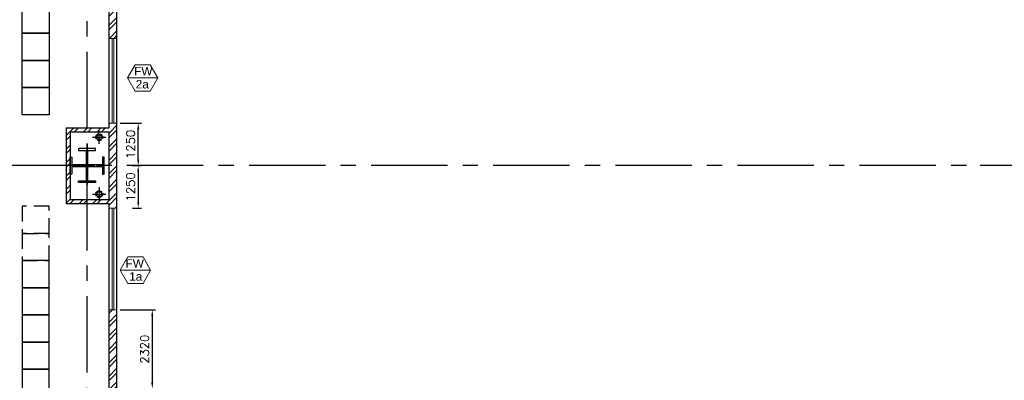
# Model space of a CAD drawing. Header units: inches. Extents: x 306235 to 1392759, y -66369 to 421098.
# Tile 65 of 91: x 436211 to 465241, y 142798 to 153425. Entities that reach past the tile are written whole.
import ezdxf
from ezdxf.enums import TextEntityAlignment as Align

# ---------------------------------------------------------------- set-up
doc = ezdxf.new("R2010")
doc.units = ezdxf.units.IN
doc.header["$LTSCALE"] = 1800
doc.header["$MEASUREMENT"] = 0
for name, pattern in [('CENTER', [2, 1.25, -0.25, 0.25, -0.25]), ('CENTER2', [1.125, 0.75, -0.125, 0.125, -0.125]), ('HIDDEN', [0.375, 0.25, -0.125]), ('HIDDEN2', [0.1875, 0.125, -0.0625])]:
    doc.linetypes.add(name, pattern=pattern)
for name, color, linetype, lineweight in [('2CON', 1, 'Continuous', 13), ('A-WIN TAG', 3, 'Continuous', 13), ('A-WIN TAG TEXT', 3, 'Continuous', 13), ('PARTITION WALL', 4, 'Continuous', 9), ('WALL HATCH', 251, 'Continuous', 13), ('WINDOW', 3, 'Continuous', 13)]:
    doc.layers.add(name, color=color, linetype=linetype, lineweight=lineweight)
for name, color, linetype in [('CEN', 2, 'CENTER'), ('COL', 1, 'Continuous'), ('FORMAT', 9, 'Continuous'), ('GRID', 251, 'CENTER'), ('panel', 6, 'Continuous'), ('RAIN WATER', 6, 'Continuous'), ('WALL', 6, 'Continuous')]:
    doc.layers.add(name, color=color, linetype=linetype)
doc.styles.add('ROAMNS', font='ROMANS.shx')
doc.styles.get("Standard").update_dxf_attribs({"font": 'arial.ttf'})
doc.dimstyles.new('DIM INT 2.5', dxfattribs={"dimtxt": 250, "dimasz": 180, "dimexe": 100, "dimexo": 100, "dimgap": 100, "dimtad": 1, "dimdec": 0, "dimzin": 13, "dimdsep": 46, "dimlunit": 5, "dimtxsty": 'ROAMNS', "dimcen": 0.09, "dimclrd": 9, "dimclre": 9, "dimclrt": 4, "dimadec": 0, "dimazin": 0, "dimtfac": 1, "dimtdec": 0, "dimtix": 1, "dimtmove": 2, "dimatfit": 3, "dimfxl": 1, "dimtolj": 1, "dimtzin": 13, "dimarcsym": 0})

# ---------------------------------------------------------------- blocks, each defined once
blk = doc.blocks.new('CCR ROOM')
at = {"layer": 'panel', "color": 8}
for points in [[(-51786, 137887), (-50986, 137887), (-50986, 137087), (-51786, 137087)], [(-51786, 137087), (-50986, 137087), (-50986, 136287), (-51786, 136287)], [(-51786, 136287), (-50986, 136287), (-50986, 135487), (-51786, 135487)], [(-51786, 135487), (-50986, 135487), (-50986, 134687), (-51786, 134687)], [(-51786, 129587), (-50986, 129587), (-50986, 130387), (-51786, 130387)], [(-51786, 128787), (-50986, 128787), (-50986, 129587), (-51786, 129587)], [(-51786, 127987), (-50986, 127987), (-50986, 128787), (-51786, 128787)], [(-51786, 127187), (-50986, 127187), (-50986, 127987), (-51786, 127987)], [(-51786, 126387), (-50986, 126387), (-50986, 127187), (-51786, 127187)]]:
    blk.add_lwpolyline(points, close=True, dxfattribs=at)
at = {"layer": 'panel', "color": 8, "linetype": 'HIDDEN'}
for points in [[(-51786, 131187), (-50986, 131187), (-50986, 131987), (-51786, 131987)], [(-51786, 130387), (-50986, 130387), (-50986, 131187), (-51786, 131187)]]:
    blk.add_lwpolyline(points, close=True, dxfattribs=at)
blk = doc.blocks.new('COL')
at = {"layer": 'CEN'}
for p, q in [((68089, 138821), (68089, 137619)), ((68313, 138175), (67864, 138175))]:
    blk.add_line(p, q, dxfattribs=at)
at = {"layer": 'COL'}
for p, q in [((68339, 138675), (67839, 138675)), ((67839, 138675), (67839, 138625)), ((67839, 138625), (68063, 138625)), ((68063, 138625), (68063, 138198)), ((68114, 138198), (68114, 138625)), ((68114, 138625), (68339, 138625)), ((68339, 138625), (68339, 138675)), ((67589, 137923), (67589, 138423)), ((67589, 138423), (67639, 138423)), ((67639, 138423), (67639, 138198)), ((68063, 138198), (67639, 138198)), ((68539, 138198), (68114, 138198)), ((68589, 138423), (68539, 138423)), ((68539, 138423), (68539, 138198)), ((68589, 137923), (68589, 138423)), ((67639, 137923), (67589, 137923)), ((67639, 138147), (68063, 138147)), ((67639, 138147), (67639, 137923)), ((68063, 138147), (68063, 137725)), ((68114, 137725), (68114, 138147)), ((68114, 138147), (68539, 138147)), ((68539, 138147), (68539, 137923)), ((68539, 137923), (68589, 137923)), ((67839, 137675), (67839, 137725)), ((67839, 137725), (68063, 137725)), ((68339, 137675), (67839, 137675)), ((68114, 137725), (68339, 137725)), ((68339, 137725), (68339, 137675))]:
    blk.add_line(p, q, dxfattribs=at)
blk = doc.blocks.new('*D962')
at = {"layer": 'Defpoints', "color": 0, "transparency": 16777216}
blk.add_point((439078, 150375), dxfattribs=at)
at = {"layer": 'WALL', "color": 9, "lineweight": -2, "transparency": 16777216}
for p, q in [((439178, 150375), (439806, 150375)), ((439706, 149305), (439706, 150195)), ((439538, 149125), (439806, 149125))]:
    blk.add_line(p, q, dxfattribs=at)
at = {"layer": 'WALL', "color": 9, "transparency": 16777216}
for points in [[(439676, 150195), (439736, 150195), (439706, 150375)], [(439676, 149305), (439736, 149305), (439706, 149125)]]:
    blk.add_solid(points, dxfattribs=at)
at = {"layer": 'WALL', "color": 4, "transparency": 16777216, "insert": (439481, 149750), "char_height": 250, "attachment_point": 5, "rotation": 90, "style": 'ROAMNS', "bg_fill": 3, "box_fill_scale": 1.25, "bg_fill_color": 256, "bg_fill_true_color": 13158600, "bg_fill_transparency": 0}
blk.add_mtext('\\A1;1250', dxfattribs=at)
at = {"layer": 'Defpoints', "color": 0, "transparency": 16777216}
for p in [(439706, 150375), (439438, 149125)]:
    blk.add_point(p, dxfattribs=at)
blk = doc.blocks.new('*D963')
at = {"layer": 'WALL', "color": 9, "lineweight": -2, "transparency": 16777216}
for p, q in [((439538, 149125), (439806, 149125)), ((439706, 148945), (439706, 148055)), ((439538, 147875), (439806, 147875))]:
    blk.add_line(p, q, dxfattribs=at)
at = {"layer": 'WALL', "color": 9, "transparency": 16777216}
for points in [[(439676, 148945), (439736, 148945), (439706, 149125)], [(439676, 148055), (439736, 148055), (439706, 147875)]]:
    blk.add_solid(points, dxfattribs=at)
at = {"layer": 'WALL', "color": 4, "transparency": 16777216, "insert": (439481, 148500), "char_height": 250, "attachment_point": 5, "rotation": 90, "style": 'ROAMNS', "bg_fill": 3, "box_fill_scale": 1.25, "bg_fill_color": 256, "bg_fill_true_color": 13158600, "bg_fill_transparency": 0}
blk.add_mtext('\\A1;1250', dxfattribs=at)
at = {"layer": 'Defpoints', "color": 0, "transparency": 16777216}
for p in [(439438, 149125), (439438, 147875), (439706, 147875)]:
    blk.add_point(p, dxfattribs=at)
blk = doc.blocks.new('*D964')
at = {"layer": 'Defpoints', "color": 0, "transparency": 16777216}
for p in [(439078, 144875), (439078, 142555), (440120, 142555)]:
    blk.add_point(p, dxfattribs=at)
at = {"layer": 'WALL', "color": 9, "lineweight": -2, "transparency": 16777216}
for p, q in [((439178, 144875), (440220, 144875)), ((440120, 144695), (440120, 142735)), ((439178, 142555), (440220, 142555))]:
    blk.add_line(p, q, dxfattribs=at)
at = {"layer": 'WALL', "color": 9, "transparency": 16777216}
for points in [[(440090, 144695), (440150, 144695), (440120, 144875)], [(440090, 142735), (440150, 142735), (440120, 142555)]]:
    blk.add_solid(points, dxfattribs=at)
at = {"layer": 'WALL', "color": 4, "transparency": 16777216, "insert": (439895, 143715), "char_height": 250, "attachment_point": 5, "rotation": 90, "style": 'ROAMNS', "bg_fill": 3, "box_fill_scale": 1.25, "bg_fill_color": 256, "bg_fill_true_color": 13158600, "bg_fill_transparency": 0}
blk.add_mtext('\\A1;2320', dxfattribs=at)

msp = doc.modelspace()

# ---------------------------------------------------------------- hatches: boundary and pattern name
at = {"layer": 'WALL HATCH'}
h = msp.add_hatch(dxfattribs=at)
h.set_pattern_fill('ANSI32', color=256, scale=750, style=0)
h.paths.add_polyline_path([(438847.7, 168875.3), (439077.7, 168875.3), (439077.7, 171105.3), (438847.7, 171105.3)])
h.paths.add_polyline_path([(438847.7, 164375.3), (439077.7, 164375.3), (439077.7, 165875.3), (438847.7, 165875.3)])
h.paths.add_polyline_path([(439077.7, 161375.3), (438847.7, 161375.3), (438847.7, 160125.3), (439077.7, 160125.3)])
h.paths.add_polyline_path([(438847.7, 158875.3), (439077.7, 158875.3), (439077.7, 160125.3), (438847.7, 160125.3)])
h.paths.add_polyline_path([(438847.7, 138075.3), (438682.7, 138075.3), (438682.7, 138075), (451610.2, 138075), (451610.2, 138305), (439077.7, 138305), (439077.7, 139625), (438847.7, 139625)])
h.paths.add_polyline_path([(438847.7, 152875.3), (439077.7, 152875.3), (439077.7, 156375.3), (438847.7, 156375.3)])
h.paths.add_polyline_path([(439077.7, 150375.3), (438847.7, 150375.3), (438847.7, 149125.3), (439077.7, 149125.3)])
h.paths.add_polyline_path([(438847.7, 147875.3), (439077.7, 147875.3), (439077.7, 149125.3), (438847.7, 149125.3)])
h.paths.add_polyline_path([(439077.7, 144875.3), (438847.7, 144875.3), (438847.7, 142555), (439077.7, 142555)])
h = msp.add_hatch(dxfattribs=at)
h.set_pattern_fill('ANSI32', color=256, scale=750, style=0)
h.paths.add_polyline_path([(438197.7, 150240.2), (438847.7, 150240.2), (438847.7, 150125.2), (438197.7, 150125.2)])
h.paths.add_polyline_path([(437582.7, 150240.2), (438197.7, 150240.2), (438197.7, 150125.2), (437697.7, 150125.2), (437697.7, 149125.3), (437582.7, 149125.3)])
h.paths.add_polyline_path([(437582.7, 149125.3), (437697.7, 149125.3), (437697.7, 148125.4), (438197.7, 148125.4), (438197.7, 148010.4), (437582.7, 148010.4)])
h.paths.add_polyline_path([(438847.7, 148125.4), (438847.7, 148010.4), (438197.7, 148010.4), (438197.7, 148125.4)])

# ---------------------------------------------------------------- linework, layer by layer
at = {"layer": '2CON'}
for p, q in [((439387.5, 151710.3), (440287.5, 151710.3)), ((440072, 146042.4), (439172, 146042.4))]:
    msp.add_line(p, q, dxfattribs=at)
at = {"layer": 'A-WIN TAG'}
for points in [[(440062.5, 152100), (440287.5, 151710.3), (440062.5, 151320.6), (439612.5, 151320.6), (439387.5, 151710.3), (439612.5, 152100)], [(439397, 146432.1), (439172, 146042.4), (439397, 145652.7), (439847, 145652.7), (440072, 146042.4), (439847, 146432.1)]]:
    msp.add_lwpolyline(points, close=True, dxfattribs=at)
at = {"layer": 'GRID'}
for p, q in [((438197.7, 85427.5), (438197.7, 173625.3)), ((546023.4, 149125.3), (397397.7, 149125.3)), ((550478.3, 149125.3), (464159.6, 149125.3))]:
    msp.add_line(p, q, dxfattribs=at)
at = {"layer": 'RAIN WATER', "linetype": 'CENTER2', "ltscale": 0.05}
for p, q in [((438555.3, 149764.2), (438555.3, 150164.2)), ((438355.3, 149964.2), (438755.3, 149964.2)), ((438555.5, 148486.9), (438555.5, 148086.9)), ((438355.5, 148286.9), (438755.5, 148286.9))]:
    msp.add_line(p, q, dxfattribs=at)
at = {"layer": 'RAIN WATER', "linetype": 'HIDDEN2', "ltscale": 0.25}
for centre in [(438555.3, 149964.2), (438555.5, 148286.9)]:
    msp.add_circle(centre, 100, dxfattribs=at)
at = {"layer": 'RAIN WATER', "ltscale": 0.25}
for centre in [(438555.3, 149964.2), (438555.5, 148286.9)]:
    msp.add_circle(centre, 75, dxfattribs=at)
at = {"layer": 'WALL'}
for p, q in [((439077.7, 138305), (439077.7, 171105.3)), ((438847.7, 150240.2), (438847.7, 159010.4)), ((437582.7, 150240.2), (437582.7, 148010.4)), ((437582.7, 150240.2), (438847.7, 150240.2)), ((437697.7, 150125.2), (437697.7, 148125.4)), ((437697.7, 150125.2), (438847.7, 150125.2)), ((438847.7, 148125.4), (438847.7, 150125.2)), ((437697.7, 148125.4), (438847.7, 148125.4)), ((437582.7, 148010.4), (438847.7, 148010.4)), ((438847.7, 138190), (438847.7, 148010.4))]:
    msp.add_line(p, q, dxfattribs=at)
at = {"layer": 'WINDOW', "ltscale": 100}
for p, q in [((438936.3, 150375.3), (438936.3, 152875.3)), ((438986.3, 150375.3), (438986.3, 152875.3)), ((438936.3, 147875.3), (438936.3, 144875.3)), ((438986.3, 147875.3), (438986.3, 144875.3))]:
    msp.add_line(p, q, dxfattribs=at)
for points in [[(439077.7, 152875.3), (438847.7, 152875.3), (438847.7, 150375.3), (439077.7, 150375.3)], [(438847.7, 152875.3), (439077.7, 152875.3), (439077.7, 150375.3), (438847.7, 150375.3)], [(439077.7, 144875.3), (438847.7, 144875.3), (438847.7, 147875.3), (439077.7, 147875.3)]]:
    msp.add_lwpolyline(points, close=True, dxfattribs=at)

# ---------------------------------------------------------------- block references
at = {"layer": 'FORMAT'}
msp.add_blockref('COL', (370108.9, 10950.4), dxfattribs=at)
at = {"layer": 'PARTITION WALL'}
msp.add_blockref('CCR ROOM', (488068.3, 15938.7), dxfattribs=at)

# ---------------------------------------------------------------- texts
at = {"layer": 'A-WIN TAG TEXT'}
for s, p in [('FW', (439857.2, 151910.3)), ('2a', (439825.9, 151524.4))]:
    msp.add_text(s, height=250, dxfattribs=at).set_placement(p, align=Align.MIDDLE)
for s, p in [('FW', (439602.3, 146242.4)), ('1a', (439633.6, 145856.5))]:
    msp.add_text(s, height=250, rotation=360, dxfattribs=at).set_placement(p, align=Align.MIDDLE)

# ---------------------------------------------------------------- next in the draw order: dimensions: what is measured, and where the dimension line sits
at = {"layer": 'WALL', "color": 1, "true_color": 0xff0000}
for base, p1, p2, picture, middle in [((439705.6, 150375.3), (439438.1, 149125.3), (439077.7, 150375.3), '*D962', (439480.6, 149750.3)), ((440119.5, 142555), (439077.7, 144875.3), (439077.7, 142555), '*D964', (439894.5, 143715.1))]:
    dim = msp.add_linear_dim(base=base, p1=p1, p2=p2, angle=90, dimstyle='DIM INT 2.5', override={"dimfxl": 0.18, "dimtfill": 1, "dimarcsym": 2}, dxfattribs=at)
    dim.commit()
    dim.dimension.update_dxf_attribs({"geometry": picture, "text_midpoint": middle})

# ---------------------------------------------------------------- next in the draw order: dimensions: what is measured, and where the dimension line sits
dim = msp.add_linear_dim(base=(439706.1, 147875.3), p1=(439438.1, 149125.3), p2=(439438.1, 147875.3), angle=90, dimstyle='DIM INT 2.5', override={"dimfxl": 0.18, "dimtfill": 1, "dimarcsym": 2}, dxfattribs=at)
dim.commit()
dim.dimension.update_dxf_attribs({"geometry": '*D963', "text_midpoint": (439481.1, 148500.3)})

doc.saveas('drawing.dxf')
